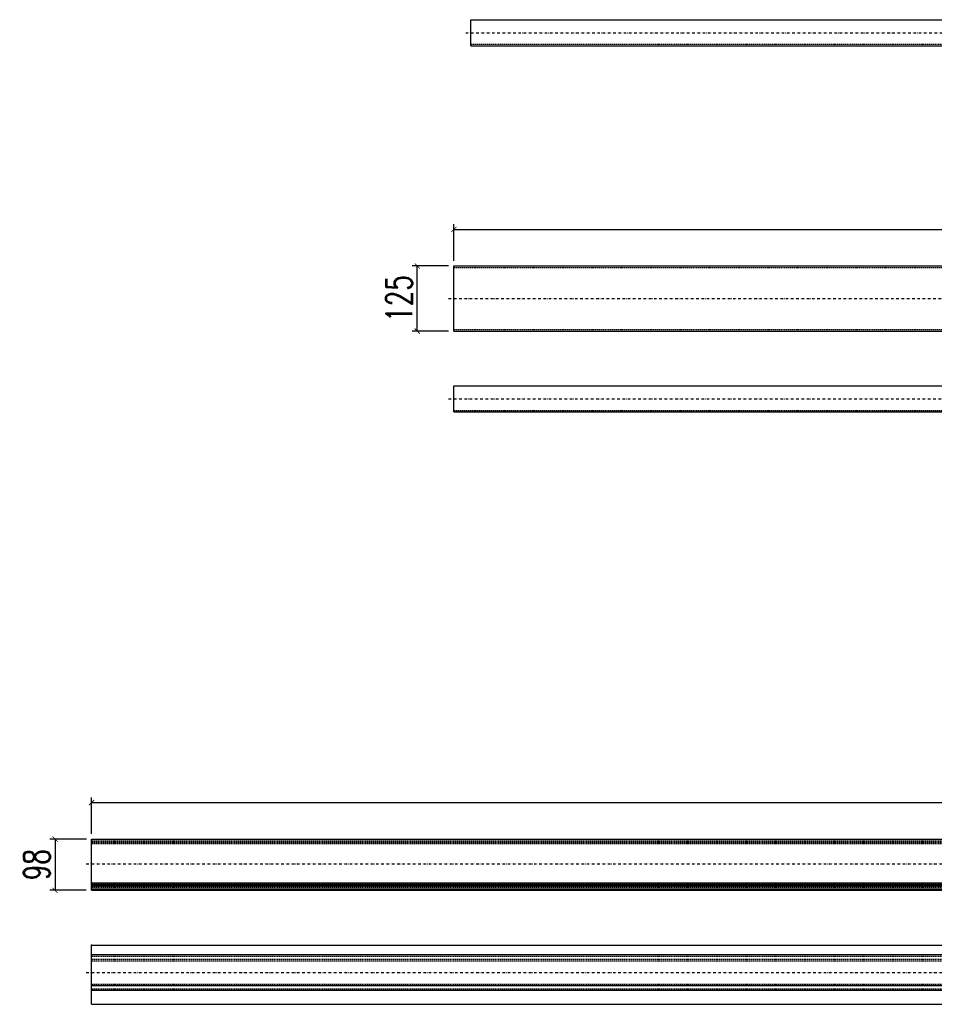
# Model space of a CAD drawing. Header units: feet. Extents: x -13577 to 173285, y -65833 to 34873.
# Tile 81 of 127: x 74055 to 75809, y -58084 to -56196. Entities that reach past the tile are written whole.
import ezdxf

# ---------------------------------------------------------------- set-up
doc = ezdxf.new("R2010")
doc.units = ezdxf.units.FT
doc.header["$LTSCALE"] = 10
doc.header["$MEASUREMENT"] = 0
doc.linetypes.add('DASHDOT', pattern=[1, 0.5, -0.25, 0, -0.25])
doc.linetypes.add('HIDDEN', pattern=[0.375, 0.25, -0.125])
doc.layers.get('0').update_dxf_attribs({"linetype": 'CONTINUOUS'})
doc.layers.get('Defpoints').update_dxf_attribs({"linetype": 'CONTINUOUS'})
for name, color, linetype in [('A', 2, 'DASHDOT'), ('G', 3, 'CONTINUOUS'), ('TR', 6, 'HIDDEN'), ('TXT1', 7, 'CONTINUOUS')]:
    doc.layers.add(name, color=color, linetype=linetype)
doc.styles.add('1', font='romans.shx', dxfattribs={"width": 0.7, "height": 50})
doc.dimstyles.get("Standard").update_dxf_attribs({"dimtxt": 50, "dimasz": 1, "dimexe": 1, "dimexo": 1, "dimgap": 1, "dimtad": 1, "dimdec": 0, "dimdsep": 46, "dimtxsty": '1', "dimblk": 'ARCHTICK', "dimcen": 3, "dimclrd": 1, "dimclre": 1, "dimclrt": 3, "dimadec": 0, "dimazin": 0, "dimtfac": 1, "dimtdec": 0, "dimtix": 1, "dimtmove": 0, "dimatfit": 3, "dimfxl": 0, "dimtolj": 1, "dimarcsym": 0})

# ---------------------------------------------------------------- blocks, each defined once
blk = doc.blocks.new('_ArchTick')
at = {"color": 0, "linetype": 'ByBlock', "const_width": 0.15}
blk.add_lwpolyline([(-0.5, -0.5), (0.5, 0.5)], dxfattribs=at)
blk = doc.blocks.new('*D321')
at = {"layer": 'Defpoints', "color": 0}
for p in [(78305.2, -57697.1), (74192.7, -57767.1), (78305.2, -57767.1)]:
    blk.add_point(p, dxfattribs=at)
at = {"layer": 'TXT1', "color": 1, "lineweight": -2, "transparency": 16777216}
for p, q in [((74192.7, -57757.1), (74192.7, -57687.1)), ((78305.2, -57757.1), (78305.2, -57687.1)), ((74192.7, -57697.1), (78305.2, -57697.1))]:
    blk.add_line(p, q, dxfattribs=at)
at = {"layer": 'TXT1', "color": 1, "lineweight": -2, "transparency": 16777216, "xscale": 10, "yscale": 10, "zscale": 10}
for p, rotation in [((74192.7, -57697.1), 179.9993051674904), ((78305.2, -57697.1), 359.9993051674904)]:
    blk.add_blockref('_ArchTick', p, dxfattribs=dict(at, rotation=rotation))
at = {"layer": 'TXT1', "color": 3, "transparency": 16777216, "insert": (76248.9, -57662.1), "char_height": 50, "attachment_point": 5, "rotation": 359.9993, "style": '1'}
blk.add_mtext('\\A1;4113', dxfattribs=at)
blk = doc.blocks.new('*D322')
at = {"layer": 'Defpoints', "color": 0}
for p in [(74192.7, -57767.1), (74122.6, -57865.3), (74192.6, -57865.3)]:
    blk.add_point(p, dxfattribs=at)
at = {"layer": 'TXT1', "color": 1, "lineweight": -2, "transparency": 16777216}
for p, q in [((74182.7, -57767.1), (74112.7, -57767.1)), ((74122.7, -57767.1), (74122.6, -57865.3)), ((74182.6, -57865.3), (74112.6, -57865.3))]:
    blk.add_line(p, q, dxfattribs=at)
at = {"layer": 'TXT1', "color": 1, "lineweight": -2, "transparency": 16777216, "xscale": 10, "yscale": 10, "zscale": 10}
for p, rotation in [((74122.7, -57767.1), 89.99930516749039), ((74122.6, -57865.3), 269.9993051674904)]:
    blk.add_blockref('_ArchTick', p, dxfattribs=dict(at, rotation=rotation))
at = {"layer": 'TXT1', "color": 3, "transparency": 16777216, "insert": (74087.6, -57816.2), "char_height": 50, "attachment_point": 5, "rotation": 89.9993, "style": '1'}
blk.add_mtext('\\A1;98', dxfattribs=at)
blk = doc.blocks.new('*D1051')
at = {"layer": 'Defpoints', "color": 0}
for p in [(79757.5, -56598.1), (74887.3, -56668.1), (79757.5, -56668.1)]:
    blk.add_point(p, dxfattribs=at)
at = {"layer": 'TXT1', "color": 1, "lineweight": -2, "transparency": 16777216}
for p, q in [((74887.3, -56658.1), (74887.3, -56588.1)), ((74887.3, -56598.1), (79757.5, -56598.1)), ((79757.5, -56658.1), (79757.5, -56588.1))]:
    blk.add_line(p, q, dxfattribs=at)
at = {"layer": 'TXT1', "color": 1, "lineweight": -2, "transparency": 16777216, "xscale": 10, "yscale": 10, "zscale": 10, "rotation": 180}
blk.add_blockref('_ArchTick', (74887.3, -56598.1), dxfattribs=at)
at = {"layer": 'TXT1', "color": 1, "lineweight": -2, "transparency": 16777216, "xscale": 10, "yscale": 10, "zscale": 10}
blk.add_blockref('_ArchTick', (79757.5, -56598.1), dxfattribs=at)
at = {"layer": 'TXT1', "color": 3, "transparency": 16777216, "insert": (77322.4, -56563.1), "char_height": 50, "attachment_point": 5, "style": '1'}
blk.add_mtext('\\A1;4870', dxfattribs=at)
blk = doc.blocks.new('*D1052')
at = {"layer": 'Defpoints', "color": 0}
for p in [(74817.3, -56668.1), (74887.3, -56668.1), (74887.3, -56793.1)]:
    blk.add_point(p, dxfattribs=at)
at = {"layer": 'TXT1', "color": 1, "lineweight": -2, "transparency": 16777216}
for p, q in [((74877.3, -56668.1), (74807.3, -56668.1)), ((74817.3, -56793.1), (74817.3, -56668.1)), ((74877.3, -56793.1), (74807.3, -56793.1))]:
    blk.add_line(p, q, dxfattribs=at)
at = {"layer": 'TXT1', "color": 1, "lineweight": -2, "transparency": 16777216, "xscale": 10, "yscale": 10, "zscale": 10}
for p, rotation in [((74817.3, -56668.1), 90), ((74817.3, -56793.1), 270)]:
    blk.add_blockref('_ArchTick', p, dxfattribs=dict(at, rotation=rotation))
at = {"layer": 'TXT1', "color": 3, "transparency": 16777216, "insert": (74782.3, -56730.6), "char_height": 50, "attachment_point": 5, "rotation": 90, "style": '1'}
blk.add_mtext('\\A1;125', dxfattribs=at)

msp = doc.modelspace()

# ---------------------------------------------------------------- linework, layer by layer
at = {"layer": 'A'}
for p, q in [((74910.1, -56221), (79780.1, -56221)), ((74877.3, -56730.6), (79767.5, -56730.6)), ((74877.3, -56923.1), (79767.5, -56923.1)), ((74182.6, -57814.8), (78315.2, -57814.9)), ((74182.6, -58022.8), (78315.2, -58022.8))]:
    msp.add_line(p, q, dxfattribs=at)
for p in [(74920.1, -56242.9), (74887.3, -56671.1), (74887.3, -56945.1), (74192.6, -57862.2), (74192.6, -57970.6)]:
    msp.add_point(p, dxfattribs=at)
at = {"layer": 'G'}
for p, q in [((74920.1, -56196), (79770.1, -56196)), ((74920.1, -56246), (74920.1, -56196)), ((74920.1, -56246), (79770.1, -56246)), ((74887.3, -56668.1), (79757.5, -56668.1)), ((74887.3, -56793.1), (74887.3, -56668.1)), ((74887.3, -56793.1), (79757.5, -56793.1)), ((74887.3, -56898.1), (79757.5, -56898.1)), ((74887.3, -56948.1), (74887.3, -56898.1)), ((74887.3, -56948.1), (79757.5, -56948.1)), ((74192.6, -57767.1), (78305.2, -57767.1)), ((74192.6, -57853.9), (74192.6, -57767.1)), ((74192.6, -57850.9), (78305.2, -57851)), ((74192.6, -57862.3), (74192.6, -57853.9)), ((74192.6, -57853.9), (78305.2, -57854)), ((74192.6, -57856.9), (78305.2, -57857)), ((74192.6, -57862.3), (78305.2, -57862.3)), ((74192.6, -57865.3), (74192.6, -57862.3)), ((74192.6, -57865.3), (78305.2, -57865.3)), ((74192.6, -57970.3), (78305.2, -57970.3)), ((74192.6, -57970.6), (74192.6, -57970.3)), ((74192.6, -58048.1), (74192.6, -57970.3)), ((74192.6, -58000.4), (74192.6, -57970.6)), ((74192.6, -57991.8), (74192.6, -57988.4)), ((74192.6, -58000.4), (74192.6, -57991.8)), ((74192.6, -57988.4), (78305.2, -57988.4)), ((74192.6, -58054.1), (74192.6, -58045.4)), ((74192.6, -58056.8), (74192.6, -58048.1)), ((74192.6, -58083.9), (74192.6, -58054.1)), ((74192.6, -58048.1), (78305.2, -58048.1)), ((74192.6, -58056.8), (78305.2, -58056.8)), ((74192.6, -58083.6), (78305.2, -58083.6)), ((74192.6, -58083.9), (74192.6, -58083.6)), ((74192.6, -58083.9), (78305.2, -58083.9))]:
    msp.add_line(p, q, dxfattribs=at)
for p in [(74920.1, -56242.9), (74887.3, -56671.1), (74887.3, -56945.1), (74192.6, -57862.2), (74192.6, -57970.6)]:
    msp.add_point(p, dxfattribs=at)
at = {"layer": 'TR'}
for p, q in [((74920.1, -56242.9), (79770.1, -56242.9)), ((74887.3, -56671.1), (79757.5, -56671.1)), ((74887.3, -56790.1), (79757.5, -56790.1)), ((74887.3, -56945.1), (79757.5, -56945.1)), ((74192.6, -57770.4), (78305.2, -57770.4)), ((74192.6, -57773), (78305.2, -57773.1)), ((74192.6, -57775.8), (78305.2, -57775.8)), ((74192.6, -57853.6), (78305.2, -57853.6)), ((74192.6, -57862.3), (74192.6, -57859.6)), ((74192.6, -57859.6), (78305.2, -57859.6)), ((74192.6, -57862.2), (78305.2, -57862.3)), ((74192.6, -57970.6), (78305.2, -57970.6)), ((74192.6, -57997.1), (74192.6, -57991.8)), ((74192.6, -57991.8), (78305.2, -57991.8)), ((74192.6, -57997.1), (78305.2, -57997.1)), ((74192.6, -58000.4), (78305.2, -58000.4)), ((74192.6, -58054.1), (78305.2, -58054.1)), ((74192.6, -58045.4), (78305.2, -58045.4))]:
    msp.add_line(p, q, dxfattribs=at)
for p in [(74920.1, -56242.9), (74887.3, -56671.1), (74887.3, -56945.1), (74192.6, -57862.2), (74192.6, -57970.6)]:
    msp.add_point(p, dxfattribs=at)

# ---------------------------------------------------------------- dimensions: what is measured, and where the dimension line sits
at = {"layer": 'TXT1'}
dim = msp.add_linear_dim(base=(79757.5, -56598.1), p1=(74887.3, -56668.1), p2=(79757.5, -56668.1), dimstyle='Standard', override={"dimscale": 10}, dxfattribs=at)
dim.commit()
dim.dimension.update_dxf_attribs({"geometry": '*D1051', "text_midpoint": (77322.4, -56563.1)})
for base, p1, p2, angle, picture, middle in [((74817.3, -56668.1), (74887.3, -56793.1), (74887.3, -56668.1), 90, '*D1052', (74782.3, -56730.6)), ((78305.1918, -57697.112), (74192.6503, -57767.0621), (78305.1909, -57767.112), 359.9993, '*D321', (76248.9219, -57662.0871)), ((74122.6, -57865.3), (74192.6, -57767.1), (74192.6, -57865.3), 89.9993, '*D322', (74087.6, -57816.2))]:
    dim = msp.add_linear_dim(base=base, p1=p1, p2=p2, angle=angle, dimstyle='Standard', override={"dimscale": 10}, dxfattribs=at)
    dim.commit()
    dim.dimension.update_dxf_attribs({"geometry": picture, "text_midpoint": middle})

doc.saveas('drawing.dxf')
